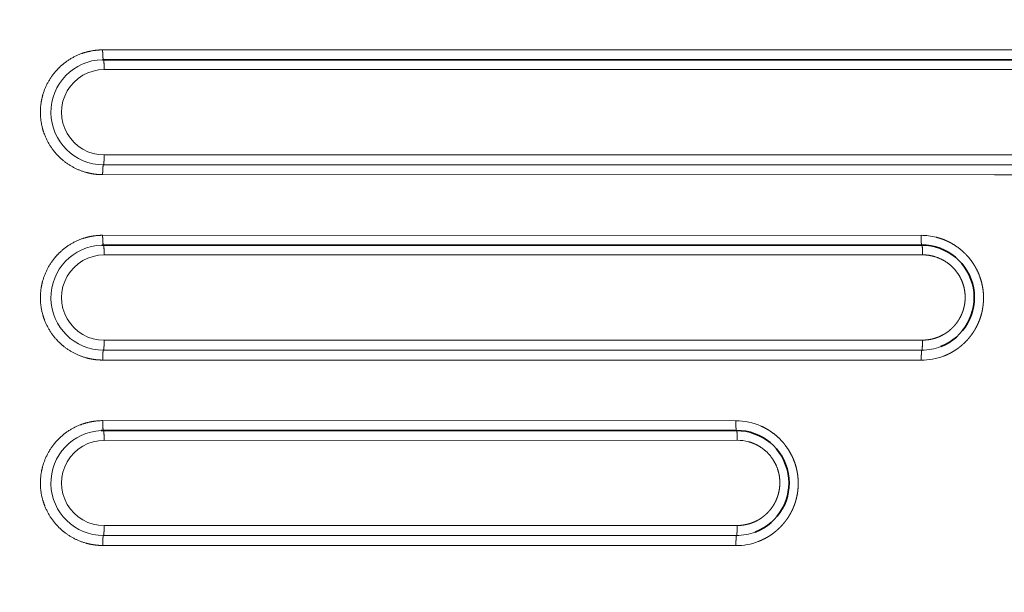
# Model space of a CAD drawing. Extents: x 117 to 1015, y -24 to 896.
# Tile 4 of 24: x 272 to 422, y 220 to 308. Entities that reach past the tile are written whole.
import ezdxf
from ezdxf.enums import TextEntityAlignment as Align

# ---------------------------------------------------------------- set-up
doc = ezdxf.new("R2010")
doc.units = 0
doc.layers.get('0').update_dxf_attribs({"lineweight": 13})
doc.styles.get("Standard").update_dxf_attribs({"font": 'isocp.shx'})
doc.dimstyles.get("Standard").update_dxf_attribs({"dimtxt": 2.5, "dimasz": 2.5, "dimexe": 1.25, "dimexo": 0.625, "dimtad": 1, "dimcen": 2.5, "dimadec": 0, "dimazin": 0, "dimtfac": 1, "dimtmove": 0, "dimatfit": 0, "dimfxl": 0, "dimarcsym": 0})

# ---------------------------------------------------------------- blocks, each defined once
blk = doc.blocks.new('*D')
at = {"color": 7, "lineweight": 13}
for p, q in [((222.5, 820.5), (131.37, 820.5)), ((133.37, 20.5), (133.37, 820.5)), ((524.07, 494.39), (625.89, 387.57)), ((194.5, 48.5), (194.5, -23.6)), ((994.5, 48.5), (994.5, -23.6)), ((222.5, 20.5), (131.37, 20.5)), ((194.5, -21.6), (994.5, -21.6))]:
    blk.add_line(p, q, dxfattribs=at)
for points in [[(133.89, 818.57), (133.37, 820.5), (132.85, 818.57)], [(564.81, 452.39), (563.11, 453.43), (564.06, 451.68)], [(624.19, 388.61), (625.89, 387.57), (624.94, 389.32)], [(132.85, 22.43), (133.37, 20.5), (133.89, 22.43)], [(196.43, -21.08), (194.5, -21.6), (196.43, -22.12)], [(992.57, -22.12), (994.5, -21.6), (992.57, -21.08)]]:
    blk.add_lwpolyline(points, dxfattribs=at)
for s, rotation, p, p2 in [('%%c', 313.6296, (525.52, 495.77), (532.6, 488.33)), ('91', 313.6296, (533.29, 487.61), (551.98, 468)), ('800', 90, (131.37, 399.48), (131.37, 441.52))]:
    blk.add_text(s, height=14, rotation=rotation, dxfattribs=at).set_placement(p, p2, align=Align.FIT)
blk.add_text('800', height=14, dxfattribs=at).set_placement((573.48, -19.6), (615.52, -19.6), align=Align.FIT)
blk = doc.blocks.new('BLOCK8')
at = {"color": 7, "lineweight": 13, "ltscale": 0.004222}
blk.add_line((-310.12, -117.56), (-310.29, -117.56), dxfattribs=at)
at = {"color": 7, "lineweight": 13}
for p, q in [((-310.12, -117.56), (-157.19, -117.57)), ((-309.88, -120.56), (-158.96, -120.55)), ((-171.18, -133.55), (-309.88, -133.56)), ((-174.11, -135.06), (-310, -135.06)), ((-174.24, -136.57), (-310.12, -136.56)), ((-310.12, -145.8), (-185.42, -145.81)), ((-309.89, -148.79), (-185.42, -148.78)), ((-197.49, -161.78), (-309.89, -161.79)), ((-200.38, -163.3), (-310, -163.3)), ((-200.5, -164.81), (-310.11, -164.8)), ((-310.11, -174.03), (-213.65, -174.04)), ((-309.89, -177.03), (-213.41, -177.02)), ((-223.35, -190.01), (-309.89, -190.02)), ((-226.18, -191.53), (-310, -191.53)), ((-226.29, -193.05), (-310.11, -193.04))]:
    blk.add_line(p, q, dxfattribs=at)
at = {"color": 7, "lineweight": 35, "ltscale": 0.003556}
blk.add_line((-310.14, -119.06), (-310, -119.06), dxfattribs=at)
at = {"color": 7, "lineweight": 35}
for p, q in [((-310, -119.06), (-157.06, -119.06)), ((-310, -147.3), (-185.3, -147.3)), ((-310, -175.53), (-213.53, -175.53))]:
    blk.add_line(p, q, dxfattribs=at)
at = {"color": 7, "lineweight": 13, "ltscale": 0.070315}
blk.add_line((-171.3, -135.06), (-174.11, -135.06), dxfattribs=at)
at = {"color": 7, "lineweight": 13, "ltscale": 0.070424}
blk.add_line((-174.24, -136.57), (-171.42, -136.57), dxfattribs=at)
at = {"color": 7, "lineweight": 13, "ltscale": 0.006558}
blk.add_line((-310.12, -145.8), (-310.38, -145.8), dxfattribs=at)
at = {"color": 7, "lineweight": 35, "ltscale": 0.005523}
blk.add_line((-310.22, -147.3), (-310, -147.3), dxfattribs=at)
at = {"color": 7, "lineweight": 13, "ltscale": 0.006101}
blk.add_line((-185.42, -148.78), (-185.17, -148.78), dxfattribs=at)
at = {"color": 7, "lineweight": 13, "ltscale": 0.307303}
blk.add_line((-185.19, -161.76), (-197.49, -161.78), dxfattribs=at)
at = {"color": 7, "lineweight": 13, "ltscale": 0.069348}
blk.add_line((-197.6, -163.3), (-200.38, -163.3), dxfattribs=at)
at = {"color": 7, "lineweight": 13, "ltscale": 0.30779}
blk.add_line((-185.29, -163.29), (-197.6, -163.3), dxfattribs=at)
at = {"color": 7, "lineweight": 13, "ltscale": 0.069457}
blk.add_line((-200.5, -164.81), (-197.72, -164.81), dxfattribs=at)
at = {"color": 7, "lineweight": 13, "ltscale": 0.308279}
blk.add_line((-185.39, -164.83), (-197.72, -164.81), dxfattribs=at)
at = {"color": 7, "lineweight": 13, "ltscale": 0.247948}
blk.add_line((-213.43, -190), (-223.35, -190.01), dxfattribs=at)
at = {"color": 7, "lineweight": 13, "ltscale": 0.067873}
blk.add_line((-223.46, -191.53), (-226.18, -191.53), dxfattribs=at)
at = {"color": 7, "lineweight": 13, "ltscale": 0.24834}
blk.add_line((-213.53, -191.53), (-223.46, -191.53), dxfattribs=at)
at = {"color": 7, "lineweight": 13, "ltscale": 0.067978}
blk.add_line((-226.29, -193.05), (-223.57, -193.05), dxfattribs=at)
at = {"color": 7, "lineweight": 13, "ltscale": 0.248732}
blk.add_line((-213.62, -193.06), (-223.57, -193.05), dxfattribs=at)
at = {"color": 7, "lineweight": 13}
for centre, radius, start, end in [((-310, -127.06), 8, 91.0543, 269.9658), ((-309.88, -127.06), 6.5, 89.9903, 270.0042), ((-185.42, -155.3), 9.5, 76.0436, 89.9964), ((-310, -155.29), 8, 91.6169, 269.9674), ((-309.89, -155.29), 6.5, 89.9877, 270.0041), ((-185.29, -155.3), 7.99, 270.0017, 291.089), ((-185.37, -155.34), 9.49, 269.9093, 291.0197), ((-310.11, -183.53), 9.5, 89.9945, 92.4036), ((-310, -183.53), 8, 92.4421, 269.9698), ((-213.65, -183.54), 9.5, 65.8197, 89.9943), ((-309.89, -183.53), 6.5, 89.9835, 270.0039), ((-213.41, -183.52), 6.5, 74.8652, 90.0054), ((-213.53, -183.53), 7.99, 270.0019, 290.957), ((-213.61, -183.58), 9.49, 269.9092, 290.8873)]:
    blk.add_arc(centre, radius, start, end, dxfattribs=at)
at = {"color": 7, "lineweight": 35}
for centre, start, end in [((-185.3, -155.29), 291.0892, 90.0006), ((-310, -183.53), 90, 92.4087), ((-213.53, -183.53), 290.9571, 90.0001)]:
    blk.add_arc(centre, 8, start, end, dxfattribs=at)
at = {"color": 7, "lineweight": 13}
for points, knots in [([(-310.29, -117.56), (-311.29, -117.58), (-312.3, -117.73), (-313.28, -118.02), (-315.14, -118.84), (-316.72, -120.13), (-317.42, -120.87), (-318.61, -122.53), (-319.32, -124.43), (-319.55, -125.43), (-319.73, -127.46), (-319.38, -129.47), (-319.07, -130.44), (-318.2, -132.29), (-316.88, -133.84), (-316.12, -134.52), (-314.54, -135.6), (-312.75, -136.25), (-311.88, -136.46), (-311, -136.56), (-310.12, -136.56)], [0, 0, 0, 0, 0, 0, 6.881706, 6.881706, 6.881706, 13.764412, 13.764412, 13.764412, 20.646867, 20.646867, 20.646867, 27.526291, 27.526291, 27.526291, 34.409114, 34.409114, 34.409114, 40.447582, 40.447582, 40.447582, 40.447582, 40.447582, 40.447582]), ([(-310.12, -117.56), (-310.12, -117.87), (-310.11, -118.17), (-310.1, -118.47), (-310.07, -118.82), (-310.03, -119), (-310.03, -119.03), (-310.01, -119.05), (-310, -119.06), (-310, -119.06), (-310, -119.06), (-310, -119.06)], [0, 0, 0, 0, 0, 0, 2.21467, 2.21467, 2.21467, 2.855222, 2.855222, 2.855222, 2.948452, 2.948452, 2.948452, 2.948452, 2.948452, 2.948452]), ([(-310, -119.06), (-309.99, -119.06), (-309.98, -119.08), (-309.97, -119.11), (-309.94, -119.24), (-309.92, -119.47), (-309.91, -119.65), (-309.89, -119.94), (-309.89, -120.24), (-309.88, -120.35), (-309.88, -120.45), (-309.88, -120.56)], [0, 0, 0, 0, 0, 0, 0.71905, 0.71905, 0.71905, 2.193137, 2.193137, 2.193137, 2.962234, 2.962234, 2.962234, 2.962234, 2.962234, 2.962234]), ([(-310, -135.06), (-309.99, -135.06), (-309.98, -135.04), (-309.97, -135.01), (-309.94, -134.88), (-309.92, -134.65), (-309.91, -134.47), (-309.89, -134.18), (-309.89, -133.88), (-309.88, -133.77), (-309.88, -133.66), (-309.88, -133.56)], [0, 0, 0, 0, 0, 0, 0.721485, 0.721485, 0.721485, 2.200363, 2.200363, 2.200363, 2.97139, 2.97139, 2.97139, 2.97139, 2.97139, 2.97139]), ([(-310.12, -136.56), (-310.12, -136.26), (-310.11, -135.95), (-310.1, -135.65), (-310.07, -135.3), (-310.03, -135.12), (-310.03, -135.09), (-310.01, -135.07), (-310, -135.06), (-310, -135.06), (-310, -135.06), (-310, -135.06)], [0, 0, 0, 0, 0, 0, 2.241542, 2.241542, 2.241542, 2.893235, 2.893235, 2.893235, 2.98942, 2.98942, 2.98942, 2.98942, 2.98942, 2.98942]), ([(-310.38, -145.8), (-311.39, -145.83), (-312.39, -145.99), (-313.37, -146.29), (-315.22, -147.13), (-316.79, -148.43), (-317.48, -149.18), (-318.65, -150.85), (-319.34, -152.76), (-319.56, -153.76), (-319.73, -155.79), (-319.35, -157.8), (-319.04, -158.77), (-318.15, -160.6), (-316.81, -162.14), (-316.05, -162.82), (-314.47, -163.87), (-312.7, -164.5), (-311.85, -164.7), (-310.98, -164.8), (-310.11, -164.8)], [0, 0, 0, 0, 0, 0, 6.880619, 6.880619, 6.880619, 13.762245, 13.762245, 13.762245, 20.643782, 20.643782, 20.643782, 27.52251, 27.52251, 27.52251, 34.404646, 34.404646, 34.404646, 40.315415, 40.315415, 40.315415, 40.315415, 40.315415, 40.315415]), ([(-310.12, -145.8), (-310.12, -146.1), (-310.11, -146.41), (-310.1, -146.71), (-310.07, -147.05), (-310.03, -147.23), (-310.03, -147.27), (-310.01, -147.29), (-310, -147.29), (-310, -147.29), (-310, -147.3), (-310, -147.3)], [0, 0, 0, 0, 0, 0, 2.212992, 2.212992, 2.212992, 2.852987, 2.852987, 2.852987, 2.946105, 2.946105, 2.946105, 2.946105, 2.946105, 2.946105]), ([(-185.42, -145.81), (-185.42, -146.11), (-185.41, -146.41), (-185.4, -146.71), (-185.37, -147.05), (-185.33, -147.24), (-185.32, -147.27), (-185.31, -147.29), (-185.3, -147.29), (-185.3, -147.29), (-185.3, -147.3), (-185.3, -147.3)], [0, 0, 0, 0, 0, 0, 2.19785, 2.19785, 2.19785, 2.83282, 2.83282, 2.83282, 2.924907, 2.924907, 2.924907, 2.924907, 2.924907, 2.924907]), ([(-183.13, -146.09), (-182.24, -146.31), (-181.41, -146.63), (-180.64, -147.03), (-179.34, -147.9), (-178.26, -149), (-177.81, -149.55), (-177.18, -150.47), (-176.69, -151.5), (-176.53, -151.87), (-176.27, -152.62), (-176.08, -153.42), (-176, -153.82), (-175.9, -154.59), (-175.88, -155.4), (-175.89, -155.79), (-175.94, -156.37), (-176.03, -156.97), (-176.06, -157.16), (-176.14, -157.53), (-176.24, -157.89), (-176.29, -158.08), (-176.4, -158.42), (-176.53, -158.77), (-176.6, -158.94), (-176.74, -159.27), (-176.9, -159.6), (-176.98, -159.76), (-177.15, -160.07), (-177.33, -160.38), (-177.43, -160.52), (-177.6, -160.78), (-177.78, -161.03), (-177.86, -161.14), (-178.03, -161.35), (-178.2, -161.55), (-178.29, -161.65), (-178.51, -161.89), (-178.73, -162.12), (-178.87, -162.26), (-179.16, -162.52), (-179.46, -162.77), (-179.62, -162.89), (-179.92, -163.11), (-180.22, -163.31), (-180.37, -163.41), (-180.73, -163.63), (-181.1, -163.82), (-181.32, -163.93), (-181.58, -164.04), (-181.84, -164.15), (-181.88, -164.17), (-181.93, -164.18), (-181.97, -164.2)], [0, 0, 0, 0, 0, 0, 7.168163, 7.168163, 7.168163, 13.145635, 13.145635, 13.145635, 16.422435, 16.422435, 16.422435, 19.442607, 19.442607, 19.442607, 22.134978, 22.134978, 22.134978, 23.352688, 23.352688, 23.352688, 24.469091, 24.469091, 24.469091, 25.523889, 25.523889, 25.523889, 26.499217, 26.499217, 26.499217, 27.44372, 27.44372, 27.44372, 28.130116, 28.130116, 28.130116, 28.816512, 28.816512, 28.816512, 29.802013, 29.802013, 29.802013, 30.825761, 30.825761, 30.825761, 31.760676, 31.760676, 31.760676, 33.141136, 33.141136, 33.141136, 33.410234, 33.410234, 33.410234, 33.410234, 33.410234, 33.410234]), ([(-310, -147.3), (-309.99, -147.3), (-309.98, -147.31), (-309.97, -147.34), (-309.94, -147.48), (-309.92, -147.7), (-309.91, -147.88), (-309.89, -148.17), (-309.89, -148.47), (-309.89, -148.58), (-309.89, -148.69), (-309.89, -148.79)], [0, 0, 0, 0, 0, 0, 0.718287, 0.718287, 0.718287, 2.190932, 2.190932, 2.190932, 2.959432, 2.959432, 2.959432, 2.959432, 2.959432, 2.959432]), ([(-185.3, -147.3), (-185.28, -147.3), (-185.27, -147.31), (-185.26, -147.34), (-185.23, -147.47), (-185.21, -147.7), (-185.2, -147.88), (-185.18, -148.17), (-185.18, -148.47), (-185.17, -148.57), (-185.17, -148.68), (-185.17, -148.78)], [0, 0, 0, 0, 0, 0, 0.716915, 0.716915, 0.716915, 2.185007, 2.185007, 2.185007, 2.950846, 2.950846, 2.950846, 2.950846, 2.950846, 2.950846]), ([(-185.17, -148.78), (-184.42, -148.78), (-183.72, -148.89), (-183.07, -149.08), (-181.77, -149.64), (-180.69, -150.49), (-180.19, -151.02), (-179.48, -152), (-179, -153.18), (-178.86, -153.67), (-178.7, -154.47), (-178.68, -155.35), (-178.69, -155.68), (-178.76, -156.29), (-178.9, -156.94), (-178.99, -157.25), (-179.15, -157.68), (-179.36, -158.12), (-179.43, -158.26), (-179.55, -158.48), (-179.69, -158.71), (-179.75, -158.8), (-179.87, -158.99), (-180, -159.17), (-180.07, -159.26), (-180.22, -159.44), (-180.37, -159.61), (-180.45, -159.7), (-180.61, -159.86), (-180.77, -160.02), (-180.86, -160.1), (-181.07, -160.29), (-181.29, -160.46), (-181.42, -160.55), (-181.73, -160.77), (-182.05, -160.95), (-182.24, -161.05), (-182.81, -161.33), (-183.37, -161.52), (-183.75, -161.62), (-184.27, -161.71), (-184.77, -161.75), (-184.91, -161.76), (-185.05, -161.76), (-185.19, -161.76)], [0, 0, 0, 0, 0, 0, 5.608665, 5.608665, 5.608665, 12.217975, 12.217975, 12.217975, 16.346474, 16.346474, 16.346474, 18.673925, 18.673925, 18.673925, 20.605076, 20.605076, 20.605076, 21.447728, 21.447728, 21.447728, 22.044559, 22.044559, 22.044559, 22.64139, 22.64139, 22.64139, 23.24119, 23.24119, 23.24119, 23.840989, 23.840989, 23.840989, 24.718631, 24.718631, 24.718631, 25.895739, 25.895739, 25.895739, 28.408864, 28.408864, 28.408864, 29.46259, 29.46259, 29.46259, 29.46259, 29.46259, 29.46259]), ([(-310, -163.3), (-309.99, -163.29), (-309.98, -163.28), (-309.97, -163.25), (-309.94, -163.11), (-309.92, -162.88), (-309.91, -162.7), (-309.89, -162.41), (-309.89, -162.11), (-309.89, -162), (-309.89, -161.9), (-309.89, -161.79)], [0, 0, 0, 0, 0, 0, 0.720909, 0.720909, 0.720909, 2.199201, 2.199201, 2.199201, 2.970015, 2.970015, 2.970015, 2.970015, 2.970015, 2.970015]), ([(-185.29, -163.29), (-185.28, -163.29), (-185.28, -163.28), (-185.27, -163.25), (-185.25, -163.15), (-185.23, -162.98), (-185.22, -162.85), (-185.21, -162.57), (-185.2, -162.26), (-185.19, -162.1), (-185.19, -161.93), (-185.19, -161.76)], [0, 0, 0, 0, 0, 0, 0.588442, 0.588442, 0.588442, 1.673592, 1.673592, 1.673592, 2.835659, 2.835659, 2.835659, 2.835659, 2.835659, 2.835659]), ([(-310.11, -164.8), (-310.11, -164.49), (-310.11, -164.19), (-310.1, -163.88), (-310.07, -163.54), (-310.03, -163.36), (-310.02, -163.33), (-310.01, -163.3), (-310, -163.3), (-310, -163.3), (-310, -163.3), (-310, -163.3)], [0, 0, 0, 0, 0, 0, 2.241837, 2.241837, 2.241837, 2.893555, 2.893555, 2.893555, 2.989732, 2.989732, 2.989732, 2.989732, 2.989732, 2.989732]), ([(-185.39, -164.83), (-185.39, -164.52), (-185.38, -164.21), (-185.37, -163.91), (-185.35, -163.56), (-185.32, -163.37), (-185.31, -163.33), (-185.31, -163.31), (-185.3, -163.3), (-185.3, -163.3), (-185.29, -163.3), (-185.29, -163.29)], [0, 0, 0, 0, 0, 0, 2.233731, 2.233731, 2.233731, 2.879898, 2.879898, 2.879898, 2.974265, 2.974265, 2.974265, 2.974265, 2.974265, 2.974265]), ([(-310.11, -174.03), (-310.11, -174.34), (-310.11, -174.64), (-310.09, -174.95), (-310.07, -175.29), (-310.03, -175.47), (-310.02, -175.5), (-310.01, -175.52), (-310, -175.53), (-310, -175.53), (-310, -175.53), (-310, -175.53)], [0, 0, 0, 0, 0, 0, 2.210515, 2.210515, 2.210515, 2.849685, 2.849685, 2.849685, 2.942636, 2.942636, 2.942636, 2.942636, 2.942636, 2.942636]), ([(-310.51, -174.04), (-311.52, -174.09), (-312.52, -174.26), (-313.49, -174.57), (-315.33, -175.44), (-316.88, -176.76), (-317.56, -177.52), (-318.71, -179.21), (-319.38, -181.13), (-319.58, -182.13), (-319.72, -184.17), (-319.32, -186.16), (-318.98, -187.13), (-318.07, -188.95), (-316.71, -190.47), (-315.94, -191.14), (-314.37, -192.15), (-312.61, -192.76), (-311.79, -192.94), (-310.95, -193.04), (-310.11, -193.04)], [0, 0, 0, 0, 0, 0, 6.879042, 6.879042, 6.879042, 13.759101, 13.759101, 13.759101, 20.639324, 20.639324, 20.639324, 27.517082, 27.517082, 27.517082, 34.398255, 34.398255, 34.398255, 40.121815, 40.121815, 40.121815, 40.121815, 40.121815, 40.121815]), ([(-310, -175.53), (-309.99, -175.53), (-309.98, -175.55), (-309.97, -175.58), (-309.94, -175.71), (-309.92, -175.94), (-309.91, -176.12), (-309.9, -176.4), (-309.89, -176.71), (-309.89, -176.81), (-309.89, -176.92), (-309.89, -177.03)], [0, 0, 0, 0, 0, 0, 0.717597, 0.717597, 0.717597, 2.188788, 2.188788, 2.188788, 2.956641, 2.956641, 2.956641, 2.956641, 2.956641, 2.956641]), ([(-213.65, -174.04), (-213.65, -174.35), (-213.64, -174.65), (-213.63, -174.95), (-213.6, -175.29), (-213.56, -175.47), (-213.56, -175.5), (-213.55, -175.52), (-213.53, -175.53), (-213.53, -175.53), (-213.53, -175.53), (-213.53, -175.53)], [0, 0, 0, 0, 0, 0, 2.190061, 2.190061, 2.190061, 2.822051, 2.822051, 2.822051, 2.913418, 2.913418, 2.913418, 2.913418, 2.913418, 2.913418]), ([(-213.53, -175.53), (-213.52, -175.53), (-213.51, -175.55), (-213.5, -175.58), (-213.47, -175.71), (-213.45, -175.94), (-213.43, -176.11), (-213.42, -176.4), (-213.41, -176.7), (-213.41, -176.81), (-213.41, -176.91), (-213.41, -177.02)], [0, 0, 0, 0, 0, 0, 0.717551, 0.717551, 0.717551, 2.186034, 2.186034, 2.186034, 2.95178, 2.95178, 2.95178, 2.95178, 2.95178, 2.95178]), ([(-209.76, -174.88), (-208.95, -175.24), (-208.19, -175.7), (-207.5, -176.22), (-206.53, -177.16), (-205.73, -178.26), (-205.47, -178.67), (-204.95, -179.61), (-204.56, -180.65), (-204.39, -181.23), (-204.23, -182.02), (-204.15, -182.87), (-204.14, -183.07), (-204.12, -183.63), (-204.14, -184.22), (-204.17, -184.6), (-204.25, -185.17), (-204.38, -185.76), (-204.42, -185.94), (-204.52, -186.29), (-204.63, -186.65), (-204.7, -186.82), (-204.82, -187.16), (-204.97, -187.49), (-205.04, -187.66), (-205.2, -187.97), (-205.37, -188.28), (-205.46, -188.44), (-205.62, -188.7), (-205.79, -188.95), (-205.87, -189.06), (-206.02, -189.27), (-206.18, -189.48), (-206.26, -189.58), (-206.43, -189.79), (-206.62, -189.99), (-206.71, -190.09), (-206.9, -190.29), (-207.1, -190.48), (-207.2, -190.58), (-207.45, -190.8), (-207.71, -191.01), (-207.87, -191.14), (-208.17, -191.36), (-208.47, -191.56), (-208.61, -191.65), (-208.97, -191.86), (-209.33, -192.05), (-209.54, -192.15), (-209.81, -192.27), (-210.07, -192.38), (-210.12, -192.4), (-210.17, -192.42), (-210.23, -192.44)], [0, 0, 0, 0, 0, 0, 7.496886, 7.496886, 7.496886, 11.666138, 11.666138, 11.666138, 16.46903, 16.46903, 16.46903, 17.914116, 17.914116, 17.914116, 20.523282, 20.523282, 20.523282, 21.680429, 21.680429, 21.680429, 22.765053, 22.765053, 22.765053, 23.755995, 23.755995, 23.755995, 24.707169, 24.707169, 24.707169, 25.387119, 25.387119, 25.387119, 26.067068, 26.067068, 26.067068, 26.776768, 26.776768, 26.776768, 27.486468, 27.486468, 27.486468, 28.517034, 28.517034, 28.517034, 29.428176, 29.428176, 29.428176, 30.793668, 30.793668, 30.793668, 31.118949, 31.118949, 31.118949, 31.118949, 31.118949, 31.118949]), ([(-211.71, -177.24), (-210.98, -177.44), (-210.31, -177.73), (-209.7, -178.11), (-208.54, -179.05), (-207.68, -180.31), (-207.31, -181.06), (-206.97, -182.17), (-206.92, -183.44), (-206.92, -183.77), (-206.97, -184.39), (-207.11, -185.04), (-207.19, -185.35), (-207.34, -185.79), (-207.53, -186.23), (-207.6, -186.37), (-207.73, -186.63), (-207.89, -186.89), (-207.96, -187.01), (-208.16, -187.31), (-208.39, -187.61), (-208.54, -187.78), (-208.8, -188.06), (-209.08, -188.32), (-209.2, -188.43), (-209.45, -188.64), (-209.7, -188.82), (-209.82, -188.91), (-210.12, -189.1), (-210.42, -189.26), (-210.6, -189.35), (-211.16, -189.61), (-211.71, -189.79), (-212.1, -189.87), (-212.59, -189.96), (-213.06, -189.99), (-213.18, -190), (-213.31, -190), (-213.43, -190)], [0, 0, 0, 0, 0, 0, 6.417603, 6.417603, 6.417603, 13.609608, 13.609608, 13.609608, 15.983224, 15.983224, 15.983224, 17.943161, 17.943161, 17.943161, 18.792856, 18.792856, 18.792856, 19.580868, 19.580868, 19.580868, 20.730025, 20.730025, 20.730025, 21.580348, 21.580348, 21.580348, 22.402437, 22.402437, 22.402437, 23.532738, 23.532738, 23.532738, 26.074332, 26.074332, 26.074332, 26.999794, 26.999794, 26.999794, 26.999794, 26.999794, 26.999794]), ([(-310, -191.53), (-309.99, -191.53), (-309.98, -191.51), (-309.97, -191.47), (-309.93, -191.29), (-309.91, -190.99), (-309.9, -190.75), (-309.89, -190.46), (-309.89, -190.16), (-309.89, -190.12), (-309.89, -190.07), (-309.89, -190.02)], [0, 0, 0, 0, 0, 0, 0.805341, 0.805341, 0.805341, 2.634864, 2.634864, 2.634864, 2.964884, 2.964884, 2.964884, 2.964884, 2.964884, 2.964884]), ([(-213.53, -191.53), (-213.52, -191.53), (-213.51, -191.51), (-213.5, -191.49), (-213.48, -191.38), (-213.47, -191.21), (-213.46, -191.09), (-213.44, -190.81), (-213.43, -190.5), (-213.43, -190.33), (-213.43, -190.17), (-213.43, -190)], [0, 0, 0, 0, 0, 0, 0.587694, 0.587694, 0.587694, 1.671732, 1.671732, 1.671732, 2.833052, 2.833052, 2.833052, 2.833052, 2.833052, 2.833052]), ([(-310.11, -193.04), (-310.11, -192.73), (-310.1, -192.42), (-310.09, -192.12), (-310.07, -191.78), (-310.03, -191.59), (-310.02, -191.56), (-310.01, -191.54), (-310, -191.53), (-310, -191.53), (-310, -191.53), (-310, -191.53)], [0, 0, 0, 0, 0, 0, 2.242284, 2.242284, 2.242284, 2.894043, 2.894043, 2.894043, 2.99021, 2.99021, 2.99021, 2.99021, 2.99021, 2.99021]), ([(-213.62, -193.06), (-213.62, -192.76), (-213.62, -192.45), (-213.61, -192.14), (-213.59, -191.79), (-213.56, -191.6), (-213.55, -191.57), (-213.54, -191.54), (-213.53, -191.53), (-213.53, -191.53), (-213.53, -191.53), (-213.53, -191.53)], [0, 0, 0, 0, 0, 0, 2.233586, 2.233586, 2.233586, 2.879701, 2.879701, 2.879701, 2.974055, 2.974055, 2.974055, 2.974055, 2.974055, 2.974055])]:
    blk.add_open_spline(points, degree=5, knots=knots, dxfattribs=at)

msp = doc.modelspace()

# ---------------------------------------------------------------- block references
at = {"lineweight": 0}
msp.add_blockref('BLOCK8', (594.5, 420.5), dxfattribs=at)

# ---------------------------------------------------------------- dimensions: what is measured, and where the dimension line sits
at = {"color": 0, "lineweight": 0}
for base, p1, p2, angle, middle in [((133.369, 820.5), (224.5, 20.5), (224.5, 820.5), 90, (133.369, 420.5)), ((194.5, -21.599), (994.5, 50.5), (194.5, 50.5), 180, (594.5, -21.599))]:
    dim = msp.add_linear_dim(base=base, p1=p1, p2=p2, angle=angle, dimstyle='Standard', dxfattribs=at)
    dim.commit()
    dim.dimension.update_dxf_attribs({"geometry": '*D', "text_midpoint": middle, "dimtype": 161})
dim = msp.add_diameter_dim_2p(p1=(625.895, 387.566), p2=(563.105, 453.434), dimstyle='Standard', dxfattribs=at)
dim.commit()
dim.dimension.update_dxf_attribs({"geometry": '*D', "text_midpoint": (537.3, 480.504), "dimtype": 163})

doc.saveas('drawing.dxf')
